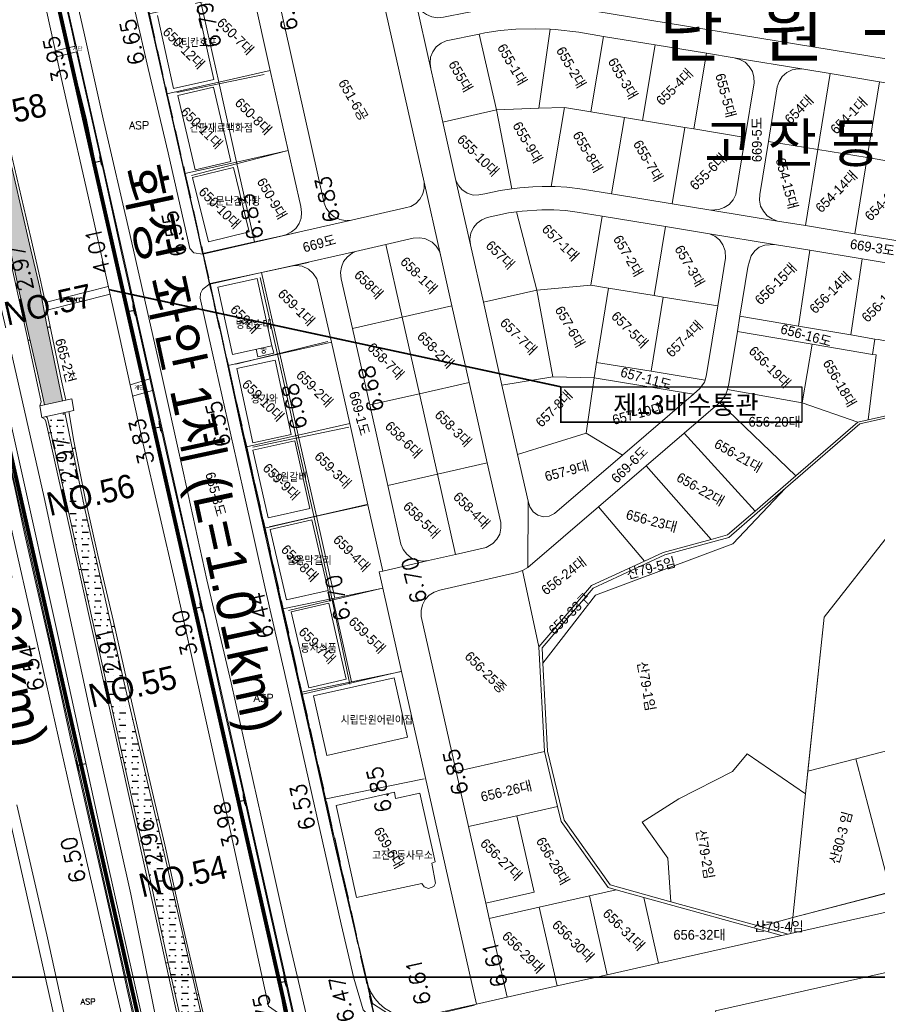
# Model space of a CAD drawing. Header units: metres. Extents: x 183400 to 184400, y 422200 to 427800.
# Tile 111 of 221: x 183804 to 184022, y 424993 to 425244. Entities that reach past the tile are written whole.
import ezdxf
from ezdxf.enums import TextEntityAlignment as Align

# ---------------------------------------------------------------- set-up
doc = ezdxf.new("R2010")
doc.units = ezdxf.units.M
doc.linetypes.add('DASHED2', pattern=[9.525, 6.35, -3.175])
for name, color, linetype in [('NR', 7, 'Continuous'), ('num', 7, 'Continuous'), ('구조물명칭_작업', 5, 'Continuous'), ('도면리-t', 252, 'Continuous'), ('동별경계', 3, 'DASHED2'), ('보축구간', 10, 'DASHED2'), ('일람표', 7, 'Continuous'), ('하천', 140, 'Continuous'), ('횡단타점', 11, 'Continuous')]:
    doc.layers.add(name, color=color, linetype=linetype)
for name, color, linetype, lineweight in [('지번', 252, 'Continuous', 5), ('지적', 252, 'Continuous', 5), ('현황도', 7, 'Continuous', 5)]:
    doc.layers.add(name, color=color, linetype=linetype, lineweight=lineweight)
doc.styles.add('GHS', font='ROMANS', dxfattribs={"bigfont": 'GHS'})
doc.styles.add('gwang', font='romans.shx', dxfattribs={"bigfont": ' WHGTXT.SHX'})
doc.styles.get("Standard").update_dxf_attribs({"font": 'romans.shx', "bigfont": 'ghs.shx'})
doc.styles.add('UPM', font='Gulim.ttf')
doc.styles.add('돋움', font='Dotum.ttf')
doc.styles.add('평면도1(프)$0$굴림', font='Gulim.ttf')

msp = doc.modelspace()

# ---------------------------------------------------------------- hatches: boundary and pattern name
at = {"layer": '하천'}
h = msp.add_hatch(dxfattribs=at)
h.set_pattern_fill('MUDST', color=256, scale=0.25, style=0)
h.paths.add_polyline_path([(183800.53, 425212.34), (183796.77, 425230.42), (183791.68, 425253.9), (183786.28, 425277.93), (183777.34, 425317.73), (183773.96, 425333.92), (183768.06, 425332.53), (183768.65, 425329.86), (183771.66, 425316.52), (183774.87, 425302), (183778.33, 425286.57), (183781.18, 425273.75), (183784.36, 425259.67), (183787.69, 425244.87), (183791.26, 425229.25), (183794.08, 425216.86), (183797.17, 425203.93), (183800.55, 425189.49), (183803.97, 425173.69), (183806.13, 425164.09), (183808.19, 425154.86), (183809.57, 425148.74), (183810.2, 425145.95), (183814.81, 425146.94), (183810.63, 425167.09), (183809.03, 425175.78), (183806.36, 425186.9)])
h = msp.add_hatch(dxfattribs=at)
h.set_pattern_fill('MUDST', color=256, scale=0.25, style=0)
h.paths.add_polyline_path([(183830.5, 425075.02), (183820.36, 425119.77), (183815.38, 425143.99), (183810.4, 425142.92), (183810.83, 425142.66), (183811.13, 425141.87), (183812.49, 425135.79), (183816.85, 425116.32), (183822.51, 425090.55), (183827.72, 425067.18), (183832.6, 425044.91), (183837.16, 425024.6), (183842.3, 425000.91), (183847.11, 424979.42), (183852.4, 424980.61), (183847.95, 424999.82), (183840.59, 425031.94)])

# ---------------------------------------------------------------- linework, layer by layer
at = {"layer": 'NR'}
for p, q in [((183823.1, 425207.76), (183824.65, 425208.11)), ((183831.42, 425169.69), (183833.09, 425170.07)), ((183810.92, 425165.7), (183811.62, 425165.83)), ((183806.5, 425162.42), (183805.98, 425162.3)), ((183837.97, 425139.94), (183839.75, 425140.34)), ((183811.81, 425138.82), (183811.19, 425138.68)), ((183817.26, 425134.83), (183818, 425134.98)), ((183819.57, 425103.97), (183818.94, 425103.83)), ((183848.73, 425094.1), (183850.15, 425094.42)), ((183827.33, 425089.39), (183827.99, 425089.54)), ((183820.73, 425054.39), (183818.43, 425053.87)), ((183830.16, 425056.04), (183829.54, 425055.9)), ((183859.67, 425044.83), (183861.19, 425045.18)), ((183838.68, 425040.09), (183839.34, 425040.25)), ((183841.7, 425003.68), (183841.08, 425003.55)), ((183869.94, 424998.6), (183871.6, 424998.98)), ((183848.99, 424995.48), (183849.53, 424995.6))]:
    msp.add_line(p, q, dxfattribs=at)
for points in [[(183824.22, 425210.01), (183825.08, 425206.2), (183824.11, 425209.98), (183824.97, 425206.18)], [(183824.21, 425209.55), (183824.88, 425206.62), (183824.11, 425209.52), (183824.77, 425206.6)], [(183824.21, 425209.08), (183824.67, 425207.04), (183824.11, 425209.06), (183824.57, 425207.01)], [(183832.67, 425171.97), (183833.52, 425168.17), (183832.56, 425171.95), (183833.42, 425168.14)], [(183832.66, 425171.51), (183833.32, 425168.58), (183832.56, 425171.49), (183833.22, 425168.56)], [(183832.66, 425171.05), (183833.12, 425169), (183832.56, 425171.02), (183833.02, 425168.98)], [(183811.42, 425166.3), (183811.62, 425165.33), (183811.37, 425166.29), (183811.57, 425165.32)], [(183811.43, 425166.52), (183811.71, 425165.13), (183811.38, 425166.51), (183811.66, 425165.12)], [(183811.44, 425166.73), (183811.79, 425164.93), (183811.39, 425166.73), (183811.75, 425164.92)], [(183806.13, 425161.62), (183805.83, 425162.98), (183806.16, 425161.63), (183805.87, 425162.99)], [(183806.13, 425161.79), (183805.9, 425162.84), (183806.16, 425161.8), (183805.94, 425162.84)], [(183806.13, 425161.95), (183805.97, 425162.69), (183806.17, 425161.96), (183806.01, 425162.69)], [(183839.32, 425142.24), (183840.18, 425138.44), (183839.22, 425142.22), (183840.08, 425138.42)], [(183839.32, 425141.32), (183839.78, 425139.27), (183839.21, 425141.3), (183839.67, 425139.25)], [(183839.32, 425141.78), (183839.98, 425138.85), (183839.22, 425141.76), (183839.87, 425138.83)], [(183811.37, 425137.87), (183811.01, 425139.48), (183811.42, 425137.88), (183811.06, 425139.49)], [(183811.37, 425138.07), (183811.1, 425139.31), (183811.42, 425138.08), (183811.14, 425139.32)], [(183811.38, 425138.26), (183811.18, 425139.13), (183811.42, 425138.27), (183811.23, 425139.14)], [(183817.81, 425135.71), (183818.1, 425134.23), (183817.75, 425135.7), (183818.05, 425134.22)], [(183817.8, 425135.47), (183818, 425134.44), (183817.75, 425135.46), (183817.95, 425134.43)], [(183817.81, 425135.94), (183818.2, 425134.01), (183817.76, 425135.93), (183818.14, 425134)], [(183819.12, 425103.02), (183818.77, 425104.64), (183819.17, 425103.03), (183818.81, 425104.65)], [(183819.12, 425103.22), (183818.85, 425104.46), (183819.17, 425103.23), (183818.9, 425104.47)], [(183819.13, 425103.42), (183818.94, 425104.28), (183819.17, 425103.43), (183818.98, 425104.29)], [(183849.73, 425095.82), (183850.37, 425092.97), (183849.63, 425095.8), (183850.27, 425092.95)], [(183849.73, 425095.37), (183850.17, 425093.38), (183849.63, 425095.35), (183850.07, 425093.36)], [(183849.74, 425096.27), (183850.56, 425092.57), (183849.64, 425096.25), (183850.46, 425092.55)], [(183827.8, 425090.4), (183828.19, 425088.68), (183827.75, 425090.39), (183828.14, 425088.67)], [(183827.79, 425090.19), (183828.09, 425088.87), (183827.75, 425090.18), (183828.05, 425088.86)], [(183827.79, 425089.98), (183828, 425089.05), (183827.75, 425089.97), (183827.96, 425089.04)], [(183818.87, 425051.97), (183818, 425055.77), (183818.97, 425051.99), (183818.1, 425055.79)], [(183818.87, 425052.43), (183818.2, 425055.35), (183818.97, 425052.45), (183818.3, 425055.38)], [(183818.87, 425052.89), (183818.4, 425054.94), (183818.97, 425052.91), (183818.51, 425054.96)], [(183829.72, 425055.1), (183829.36, 425056.71), (183829.76, 425055.11), (183829.41, 425056.72)], [(183829.72, 425055.29), (183829.45, 425056.53), (183829.76, 425055.3), (183829.49, 425056.54)], [(183829.72, 425055.49), (183829.53, 425056.36), (183829.77, 425055.5), (183829.58, 425056.37)], [(183860.76, 425047.08), (183861.62, 425043.27), (183860.65, 425047.05), (183861.52, 425043.25)], [(183860.75, 425046.62), (183861.42, 425043.69), (183860.65, 425046.59), (183861.32, 425043.67)], [(183860.75, 425046.15), (183861.22, 425044.11), (183860.65, 425046.13), (183861.11, 425044.08)], [(183839.14, 425041.1), (183839.54, 425039.39), (183839.09, 425041.09), (183839.5, 425039.38)], [(183839.14, 425040.89), (183839.45, 425039.58), (183839.09, 425040.88), (183839.4, 425039.57)], [(183839.14, 425040.69), (183839.36, 425039.77), (183839.09, 425040.67), (183839.31, 425039.76)], [(183841.25, 425002.74), (183840.9, 425004.35), (183841.29, 425002.75), (183840.94, 425004.36)], [(183841.25, 425002.94), (183840.98, 425004.18), (183841.3, 425002.94), (183841.03, 425004.19)], [(183841.26, 425003.13), (183841.07, 425004), (183841.3, 425003.14), (183841.11, 425004.01)], [(183871.17, 424999.95), (183871.62, 424997.91), (183871.06, 424999.93), (183871.52, 424997.88)], [(183871.17, 425000.88), (183872.03, 424997.07), (183871.07, 425000.86), (183871.92, 424997.05)], [(183871.17, 425000.42), (183871.82, 424997.49), (183871.07, 425000.39), (183871.72, 424997.47)], [(183849.36, 424996.3), (183849.69, 424994.91), (183849.33, 424996.29), (183849.65, 424994.9)], [(183849.36, 424996.13), (183849.61, 424995.06), (183849.33, 424996.12), (183849.58, 424995.05)], [(183849.36, 424995.96), (183849.54, 424995.21), (183849.33, 424995.95), (183849.5, 424995.2)]]:
    msp.add_solid(points, dxfattribs=at)
at = {"layer": '구조물명칭_작업', "ltscale": 20, "const_width": 0.4}
for points in [[(183941.76, 425150.52), (183826.62, 425175.29)], [(184003.23, 425141.52), (183941.76, 425141.52), (183941.76, 425150.52)]]:
    msp.add_lwpolyline(points, dxfattribs=at)
at = {"layer": '구조물명칭_작업', "linetype": 'Continuous'}
msp.add_lwpolyline([(183941.76, 425150.52), (184003.23, 425150.52), (184003.23, 425141.52)], dxfattribs=at)
at = {"layer": '동별경계', "linetype": 'DASHED2'}
for points in [[(183806.4, 425380.93), (183808.23, 425372.79), (183813.91, 425347.51), (183818.49, 425327.14), (183823.07, 425306.76), (183827.66, 425286.38), (183832.24, 425265.99), (183836.82, 425245.61), (183841.4, 425225.23), (183845.99, 425204.85), (183850.57, 425184.47), (183852.33, 425176.66), (183856.99, 425155.96), (183861.64, 425135.24), (183866.3, 425114.52), (183870.94, 425093.9), (183875.71, 425072.7), (183892.24, 424999.18), (183900.8, 424961.13), (183917.41, 424887.26), (183919.17, 424879.46), (183936.2, 424803.72), (183948.24, 424750.2), (183955.82, 424716.49)], [(183955.82, 424716.49), (183948.24, 424750.2), (183936.2, 424803.72), (183919.17, 424879.46), (183917.41, 424887.26), (183900.8, 424961.13), (183892.24, 424999.18), (183875.71, 425072.7), (183870.94, 425093.9), (183866.3, 425114.52), (183861.64, 425135.24), (183856.99, 425155.96), (183852.33, 425176.66), (183850.57, 425184.47), (183845.99, 425204.85), (183841.4, 425225.23), (183836.82, 425245.61), (183832.24, 425265.99), (183827.66, 425286.38), (183823.07, 425306.76), (183818.49, 425327.14), (183813.91, 425347.51), (183808.23, 425372.79), (183806.4, 425380.93)]]:
    msp.add_lwpolyline(points, dxfattribs=at)
at = {"layer": '보축구간', "const_width": 1}
for points in [[(183952.58, 424512.18, -0.029024), (183951.41, 424539.09), (183951.47, 424543.14), (183952.29, 424600.05, 0.059353), (183945.41, 424665.93), (183757.54, 425495.77)], [(183915.96, 424503.15, -0.033909), (183914.01, 424539.63), (183914.94, 424603.51, 0.059353), (183909.28, 424657.71), (183721.47, 425487.26, 0.008796), (183719.96, 425493.42, 0.008796)]]:
    msp.add_lwpolyline(points, format="xyb", dxfattribs=at)
at = {"layer": '일람표'}
for points in [[(183500, 425000), (184100, 425000), (184100, 425400), (183500, 425400)], [(183600, 424600), (184200, 424600), (184200, 425000), (183600, 425000)]]:
    msp.add_lwpolyline(points, close=True, dxfattribs=at)
at = {"layer": '지적', "linetype": 'Continuous'}
for points in [[(183688.18, 425516.08), (183690.78, 425510.16), (183694.14, 425501.16), (183698.4, 425488.99), (183702.27, 425476.68), (183704.22, 425469.66), (183705.69, 425465.26), (183706.68, 425460.84), (183888.59, 424652.13)], [(183908.11, 424656.51), (183726.2, 425465.22), (183724.28, 425473.3), (183722.5, 425479.53), (183720.56, 425485.76), (183710.65, 425514.61), (183688.18, 425516.08)], [(183710.65, 425514.61), (183720.56, 425485.76), (183722.5, 425479.53), (183724.28, 425473.3), (183726.2, 425465.22), (183908.11, 424656.51)], [(183947.44, 424662.61), (183764.99, 425473.91), (183762.42, 425482.6), (183755.24, 425511.7), (183710.65, 425514.61)], [(183755.24, 425511.7), (183762.42, 425482.6), (183764.99, 425473.91), (183947.44, 424662.61)], [(183900.8, 424961.13), (183892.24, 424999.18), (183875.71, 425072.7), (183870.94, 425093.9), (183866.3, 425114.52), (183861.64, 425135.24), (183856.99, 425155.96), (183852.33, 425176.66), (183850.57, 425184.47), (183845.99, 425204.85), (183841.4, 425225.23), (183836.82, 425245.61), (183832.24, 425265.99), (183827.66, 425286.38), (183823.07, 425306.76), (183818.49, 425327.14), (183813.91, 425347.51), (183808.23, 425372.79), (183806.4, 425380.93), (183784.5, 425478.3)], [(183888.59, 424652.13), (183706.68, 425460.84), (183705.69, 425465.26), (183704.22, 425469.66), (183645.82, 425473.66)], [(183953.26, 425275.32), (183943.89, 425247.3), (183945.78, 425247.06), (184057.39, 425228.78), (184054.98, 425249.34), (183973.72, 425260.91), (183959.81, 425274.5), (183953.26, 425275.32)], [(183895.15, 425255.2), (183869.79, 425249.48), (183881.49, 425197.37), (183882, 425196.02), (183882.9, 425194.75), (183884.04, 425193.85), (183885.43, 425193.14), (183886.82, 425192.9), (183888.4, 425193.01), (183902.13, 425196.11), (183903.54, 425196.51), (183904.85, 425197.28), (183905.85, 425198.33), (183906.6, 425199.69), (183906.97, 425201.14), (183906.96, 425202.64), (183895.15, 425255.2)], [(183895.15, 425255.2), (183906.96, 425202.64), (183911.12, 425184.13), (183914.04, 425171.15), (183918.43, 425151.62), (183923.04, 425131.12), (183926.45, 425115.94), (183926.52, 425114.44), (183926.22, 425112.99), (183925.47, 425111.7), (183924.45, 425110.58), (183922.73, 425109.56), (183914.96, 425107.79), (183908.02, 425106.21), (183896.44, 425103.54), (183895.48, 425103.31), (183896.42, 425099.15), (183901.19, 425077.95), (183920.26, 424993.18), (183928.07, 424994.93), (183923.55, 425015.01), (183922.67, 425018.91), (183918.28, 425038.42), (183915.12, 425052.46), (183906.22, 425092), (183906.22, 425093.52), (183906.55, 425094.95), (183907.24, 425096.27), (183908.23, 425097.41), (183909.52, 425098.2), (183910.96, 425098.67), (183930.59, 425103.14), (183932.03, 425103.65), (183933.36, 425104.46), (183933.44, 425121.33), (183930.75, 425133.27), (183926.78, 425150.93), (183922.03, 425172.08), (183918.74, 425186.71), (183915.05, 425203.12), (183911.72, 425217.95), (183908.66, 425231.55), (183904.63, 425249.5)], [(183863.16, 425251.56), (183850, 425248.59), (183854.58, 425228.2), (183867.74, 425231.17), (183863.16, 425251.56)], [(183863.16, 425251.56), (183867.74, 425231.17), (183872.32, 425210.79), (183875.53, 425196.52), (183875.71, 425194.96), (183875.6, 425193.53), (183875.07, 425192.13), (183874.24, 425190.88), (183873.1, 425189.98), (183871.72, 425189.29), (183870.75, 425189.02), (183888.4, 425193.01), (183886.82, 425192.9), (183885.43, 425193.14), (183884.04, 425193.85), (183882.9, 425194.75), (183882, 425196.02), (183881.49, 425197.37), (183869.79, 425249.48)], [(183850, 425248.59), (183836.82, 425245.61), (183841.4, 425225.23), (183854.58, 425228.2), (183850, 425248.59)], [(184100, 425221.8), (184057.39, 425228.78), (183945.78, 425247.06), (183943.89, 425247.3), (183942.78, 425247.44), (183938.77, 425247.76), (183934.76, 425247.8), (183930.73, 425247.76), (183926.72, 425247.53), (183921.76, 425246.72), (183918.38, 425246.05), (183917.9, 425245.96), (183911.89, 425244.77), (183910.38, 425244.6), (183908.92, 425244.8), (183907.54, 425245.4), (183906.31, 425246.28), (183905.14, 425247.89), (183904.63, 425249.5)], [(183904.63, 425249.5), (183908.66, 425231.55), (183908.46, 425233.04), (183908.6, 425234.53), (183909.18, 425235.93), (183910.04, 425237.15), (183911.26, 425238.11), (183912.56, 425238.68), (183920.93, 425240.43), (183922.39, 425240.73), (183926.34, 425241.38), (183930.35, 425241.7), (183935.37, 425241.78), (183939.06, 425241.65), (183940.37, 425241.6), (183946.33, 425240.89), (183952.66, 425239.85), (183965.8, 425237.7), (183978.87, 425235.56), (183985.98, 425234.39), (184003.7, 425231.48), (184010.44, 425230.37), (184023.04, 425228.3)], [(183920.93, 425240.43), (183912.56, 425238.68), (183911.26, 425238.11), (183910.04, 425237.15), (183909.18, 425235.93), (183908.6, 425234.53), (183908.46, 425233.04), (183908.66, 425231.55), (183911.72, 425217.95), (183925.38, 425221.1), (183920.93, 425240.43)], [(183935.37, 425241.78), (183930.35, 425241.7), (183926.34, 425241.38), (183922.39, 425240.73), (183920.93, 425240.43), (183925.38, 425221.1), (183936.2, 425221.51), (183939.06, 425241.65), (183935.37, 425241.78)], [(183939.06, 425241.65), (183936.2, 425221.51), (183942.7, 425221.75), (183949.44, 425220.63), (183952.66, 425239.85), (183946.33, 425240.89), (183940.37, 425241.6), (183939.06, 425241.65)], [(183952.66, 425239.85), (183949.44, 425220.63), (183958.01, 425219.2), (183962.6, 425218.43), (183965.8, 425237.7), (183952.66, 425239.85)], [(183965.8, 425237.7), (183962.6, 425218.43), (183973.4, 425216.63), (183975.69, 425216.25), (183978.87, 425235.56), (183965.8, 425237.7)], [(183978.87, 425235.56), (183975.69, 425216.25), (183988.78, 425214.07), (183991.05, 425227.98), (183990.96, 425229.48), (183990.6, 425230.92), (183989.8, 425232.2), (183988.73, 425233.26), (183987.4, 425233.99), (183985.98, 425234.39), (183978.87, 425235.56)], [(183985.98, 425234.39), (183987.4, 425233.99), (183988.73, 425233.26), (183989.8, 425232.2), (183990.6, 425230.92), (183990.96, 425229.48), (183991.05, 425227.98), (183988.78, 425214.07), (183986.41, 425199.51), (183985.68, 425198.18), (183984.72, 425197.03), (183983.41, 425196.22), (183982.04, 425195.7), (183980.04, 425195.56), (183997.02, 425192.77), (183995.62, 425193.31), (183994.38, 425194.13), (183993.4, 425195.31), (183992.7, 425196.6), (183992.43, 425198.12), (183992.5, 425199.57), (183994.7, 425213.06), (183996.96, 425226.95), (183997.44, 425228.37), (183998.22, 425229.66), (183999.37, 425230.62), (184000.7, 425231.31), (184002.2, 425231.54), (184003.7, 425231.48), (183985.98, 425234.39)], [(183867.74, 425231.17), (183854.58, 425228.2), (183859.16, 425207.82), (183872.32, 425210.79), (183867.74, 425231.17)], [(184002.2, 425231.54), (184000.7, 425231.31), (183999.37, 425230.62), (183998.22, 425229.66), (183997.44, 425228.37), (183996.96, 425226.95), (183994.7, 425213.06), (184007.28, 425210.99), (184010.44, 425230.37), (184003.7, 425231.48), (184002.2, 425231.54)], [(184010.44, 425230.37), (184007.28, 425210.99), (184019.87, 425208.93), (184023.04, 425228.3), (184010.44, 425230.37)], [(183854.58, 425228.2), (183841.4, 425225.23), (183845.99, 425204.85), (183859.16, 425207.82), (183854.58, 425228.2)], [(184023.04, 425228.3), (184019.87, 425208.93), (184032.43, 425206.86), (184035.6, 425226.24), (184023.04, 425228.3)], [(183925.38, 425221.1), (183911.72, 425217.95), (183915.05, 425203.12), (183915.76, 425201.74), (183916.58, 425200.79), (183917.89, 425199.86), (183919.4, 425199.4), (183920.89, 425199.45), (183922.4, 425199.67), (183926.33, 425200.56), (183929.3, 425200.99), (183925.38, 425221.1)], [(183942.7, 425221.75), (183936.2, 425221.51), (183925.38, 425221.1), (183929.3, 425200.99), (183931.29, 425201.28), (183934.68, 425201.48), (183937.02, 425201.6), (183939.3, 425201.6), (183942.7, 425221.75)], [(183942.7, 425221.75), (183939.3, 425201.6), (183940.31, 425201.6), (183943.33, 425201.45), (183947.32, 425200.93), (183954.73, 425199.71), (183958.01, 425219.2), (183949.44, 425220.63), (183942.7, 425221.75)], [(183958.01, 425219.2), (183954.73, 425199.71), (183970.17, 425197.18), (183973.4, 425216.63), (183962.6, 425218.43), (183958.01, 425219.2)], [(183973.4, 425216.63), (183970.17, 425197.18), (183980.04, 425195.56), (183982.04, 425195.7), (183983.41, 425196.22), (183984.72, 425197.03), (183985.68, 425198.18), (183986.41, 425199.51), (183988.78, 425214.07), (183975.69, 425216.25), (183973.4, 425216.63)], [(183994.7, 425213.06), (183992.5, 425199.57), (183992.43, 425198.12), (183992.7, 425196.6), (183993.4, 425195.31), (183994.38, 425194.13), (183995.62, 425193.31), (183997.02, 425192.77), (184004.12, 425191.6), (184007.28, 425210.99), (183994.7, 425213.06)], [(183872.32, 425210.79), (183859.16, 425207.82), (183863.74, 425187.44), (183870.75, 425189.02), (183871.72, 425189.29), (183873.1, 425189.98), (183874.24, 425190.88), (183875.07, 425192.13), (183875.6, 425193.53), (183875.71, 425194.96), (183875.53, 425196.52), (183872.32, 425210.79)], [(184007.28, 425210.99), (184004.12, 425191.6), (184016.69, 425189.54), (184019.87, 425208.93), (184007.28, 425210.99)], [(183859.16, 425207.82), (183845.99, 425204.85), (183850.57, 425184.47), (183863.74, 425187.44), (183859.16, 425207.82)], [(184019.87, 425208.93), (184016.69, 425189.54), (184029.25, 425187.48), (184032.43, 425206.86), (184019.87, 425208.93)], [(183906.96, 425202.64), (183906.97, 425201.14), (183906.6, 425199.69), (183905.85, 425198.33), (183904.85, 425197.28), (183903.54, 425196.51), (183902.13, 425196.11), (183888.4, 425193.01), (183870.75, 425189.02), (183863.74, 425187.44), (183850.57, 425184.47), (183852.33, 425176.66), (183865.49, 425179.63), (183872.87, 425181.3), (183889.46, 425185.05), (183897.19, 425186.8), (183904.16, 425188.37), (183905.66, 425188.48), (183907.14, 425188.3), (183908.95, 425187.4), (183910.02, 425186.37), (183910.85, 425185.1), (183911.12, 425184.13), (183906.96, 425202.64)], [(184029.25, 425187.48), (184016.69, 425189.54), (184004.12, 425191.6), (183997.02, 425192.77), (183980.04, 425195.56), (183970.17, 425197.18), (183954.73, 425199.71), (183947.32, 425200.93), (183943.33, 425201.45), (183940.31, 425201.6), (183937.02, 425201.6), (183934.68, 425201.48), (183931.29, 425201.28), (183929.3, 425200.99), (183926.33, 425200.56), (183922.4, 425199.67), (183920.89, 425199.45), (183919.4, 425199.4), (183917.89, 425199.86), (183916.58, 425200.79), (183915.76, 425201.74), (183915.05, 425203.12), (183918.74, 425186.71), (183918.63, 425188.17), (183918.88, 425189.69), (183919.56, 425191.13), (183920.43, 425192.23), (183921.68, 425193.12), (183923.03, 425193.66), (183928.44, 425194.89), (183930.48, 425195.12), (183931.93, 425195.29), (183936.94, 425195.61), (183939.97, 425195.66), (183942.98, 425195.49), (183945.96, 425195.07), (183952.33, 425194.02), (183968.48, 425191.37), (183979.64, 425189.54), (183996.2, 425186.82), (184005.28, 425185.33), (184018.6, 425183.14), (184031.92, 425180.96)], [(183930.48, 425195.12), (183928.44, 425194.89), (183923.03, 425193.66), (183921.68, 425193.12), (183920.43, 425192.23), (183919.56, 425191.13), (183918.88, 425189.69), (183918.63, 425188.17), (183918.74, 425186.71), (183922.03, 425172.08), (183935.69, 425175.13), (183930.48, 425195.12)], [(183939.97, 425195.66), (183936.94, 425195.61), (183931.93, 425195.29), (183930.48, 425195.12), (183935.69, 425175.13), (183949.46, 425176.4), (183952.33, 425194.02), (183945.96, 425195.07), (183942.98, 425195.49), (183939.97, 425195.66)], [(183952.33, 425194.02), (183949.46, 425176.4), (183953.9, 425175.68), (183965.61, 425173.77), (183968.48, 425191.37), (183952.33, 425194.02)], [(183968.48, 425191.37), (183965.61, 425173.77), (183967.84, 425173.4), (183981.78, 425171.13), (183983.77, 425183.33), (183983.66, 425185.17), (183983.09, 425186.69), (183982.19, 425187.97), (183981, 425188.89), (183979.64, 425189.54), (183968.48, 425191.37)], [(183905.66, 425188.48), (183904.16, 425188.37), (183897.19, 425186.8), (183901.35, 425168.28), (183914.04, 425171.15), (183911.12, 425184.13), (183910.85, 425185.1), (183910.02, 425186.37), (183908.95, 425187.4), (183907.14, 425188.3), (183905.66, 425188.48)], [(183979.64, 425189.54), (183981, 425188.89), (183982.19, 425187.97), (183983.09, 425186.69), (183983.66, 425185.17), (183983.77, 425183.33), (183981.78, 425171.13), (183978.93, 425153.62), (183978.53, 425152.25), (183978.37, 425151.68), (183977.23, 425150.07), (183975.6, 425148.67), (183957.51, 425133.13), (183940.14, 425118.2), (183938.85, 425117.52), (183937.38, 425117.33), (183935.96, 425117.8), (183934.77, 425118.68), (183933.92, 425119.9), (183933.44, 425121.33), (183933.36, 425104.46), (183951.34, 425119.91), (183963.49, 425130.35), (183973.22, 425138.71), (183981.76, 425146.05), (183982.25, 425146.54), (183982.87, 425147.16), (183983.72, 425148.38), (183984.28, 425149.81), (183984.63, 425151.28), (183986.8, 425164.6), (183987.44, 425168.55), (183989.48, 425181.04), (183989.85, 425182.53), (183990.33, 425183.93), (183991.21, 425185.17), (183992.35, 425186.07), (183993.75, 425186.64), (183996.2, 425186.82), (183979.64, 425189.54)], [(183889.46, 425185.05), (183872.87, 425181.3), (183874.34, 425181.45), (183875.87, 425181.23), (183877.45, 425180.54), (183878.7, 425179.39), (183879.56, 425178.07), (183879.89, 425177.13), (183883.31, 425161.91), (183887.97, 425141.19), (183892.63, 425120.47), (183896.44, 425103.54), (183908.02, 425106.21), (183906.56, 425106.09), (183905.04, 425106.3), (183903.63, 425106.94), (183902.49, 425107.83), (183901.61, 425109.06), (183901.04, 425110.43), (183897.67, 425125.39), (183893.06, 425145.89), (183888.67, 425165.42), (183885.83, 425178.05), (183885.6, 425179.62), (183885.84, 425181.05), (183886.42, 425182.5), (183887.38, 425183.65), (183888.57, 425184.59), (183889.46, 425185.05)], [(183897.19, 425186.8), (183889.46, 425185.05), (183888.57, 425184.59), (183887.38, 425183.65), (183886.42, 425182.5), (183885.84, 425181.05), (183885.6, 425179.62), (183885.83, 425178.05), (183888.67, 425165.42), (183901.35, 425168.28), (183897.19, 425186.8)], [(183996.2, 425186.82), (183993.75, 425186.64), (183992.35, 425186.07), (183991.21, 425185.17), (183990.33, 425183.93), (183989.85, 425182.53), (183989.48, 425181.04), (183987.44, 425168.55), (184002.35, 425166.01), (184005.28, 425185.33), (183996.2, 425186.82)], [(184005.28, 425185.33), (184002.35, 425166.01), (184015.66, 425163.74), (184018.6, 425183.14), (184005.28, 425185.33)], [(184018.6, 425183.14), (184015.66, 425163.74), (184021.84, 425162.68), (184022.63, 425162.55), (184028.92, 425161.47), (184031.92, 425180.96), (184018.6, 425183.14)], [(183874.34, 425181.45), (183872.87, 425181.3), (183865.49, 425179.63), (183870.15, 425158.93), (183883.31, 425161.91), (183879.89, 425177.13), (183879.56, 425178.07), (183878.7, 425179.39), (183877.45, 425180.54), (183875.87, 425181.23), (183874.34, 425181.45)], [(183865.49, 425179.63), (183852.33, 425176.66), (183856.99, 425155.96), (183870.15, 425158.93), (183865.49, 425179.63)], [(183935.69, 425175.13), (183922.03, 425172.08), (183926.78, 425150.93), (183939.72, 425153.08), (183935.69, 425175.13)], [(183949.46, 425176.4), (183935.69, 425175.13), (183939.72, 425153.08), (183950.27, 425152.8), (183950.9, 425156.75), (183953.9, 425175.68), (183949.46, 425176.4)], [(183953.9, 425175.68), (183950.9, 425156.75), (183964.83, 425154.48), (183967.84, 425173.4), (183965.61, 425173.77), (183953.9, 425175.68)], [(183967.84, 425173.4), (183964.83, 425154.48), (183978.53, 425152.25), (183978.93, 425153.62), (183981.78, 425171.13), (183967.84, 425173.4)], [(183914.04, 425171.15), (183901.35, 425168.28), (183905.75, 425148.76), (183918.43, 425151.62), (183914.04, 425171.15)], [(183901.35, 425168.28), (183888.67, 425165.42), (183893.06, 425145.89), (183905.75, 425148.76), (183901.35, 425168.28)], [(183987.44, 425168.55), (183986.8, 425164.6), (184005.83, 425161.39), (184021.21, 425158.79), (184021.84, 425162.68), (184015.66, 425163.74), (184002.35, 425166.01), (183987.44, 425168.55)], [(183986.8, 425164.6), (183984.63, 425151.28), (183984.28, 425149.81), (184003.3, 425146.4), (184005.83, 425161.39), (183986.8, 425164.6)], [(184021.84, 425162.68), (184021.21, 425158.79), (184022.15, 425158.63), (184020.11, 425142.1), (184040.12, 425146.57), (184042.13, 425159.22), (184028.92, 425161.47), (184022.63, 425162.55), (184021.84, 425162.68)], [(183883.31, 425161.91), (183870.15, 425158.93), (183874.81, 425138.21), (183887.97, 425141.19), (183883.31, 425161.91)], [(184005.83, 425161.39), (184003.3, 425146.4), (184017.48, 425141.51), (184020.11, 425142.1), (184022.15, 425158.63), (184021.21, 425158.79), (184005.83, 425161.39)], [(183870.15, 425158.93), (183856.99, 425155.96), (183861.64, 425135.24), (183874.81, 425138.21), (183870.15, 425158.93)], [(183950.9, 425156.75), (183950.27, 425152.8), (183975.6, 425148.67), (183977.23, 425150.07), (183978.37, 425151.68), (183978.53, 425152.25), (183964.83, 425154.48), (183950.9, 425156.75)], [(183939.72, 425153.08), (183926.78, 425150.93), (183930.75, 425133.27), (183948.2, 425138.72), (183950.27, 425152.8), (183939.72, 425153.08)], [(183950.27, 425152.8), (183948.2, 425138.72), (183957.51, 425133.13), (183975.6, 425148.67), (183950.27, 425152.8)], [(183918.43, 425151.62), (183905.75, 425148.76), (183910.36, 425128.26), (183923.04, 425131.12), (183918.43, 425151.62)], [(183984.28, 425149.81), (183983.72, 425148.38), (183982.87, 425147.16), (183982.25, 425146.54), (184001.71, 425127.86), (184017.48, 425141.51), (184003.3, 425146.4), (183984.28, 425149.81)], [(183905.75, 425148.76), (183893.06, 425145.89), (183897.67, 425125.39), (183910.36, 425128.26), (183905.75, 425148.76)], [(184040.12, 425146.57), (184020.11, 425142.1), (184017.48, 425141.51), (184001.71, 425127.86), (183991.27, 425118.84), (183984.24, 425112.75), (183980.11, 425111.62), (183967.87, 425108.28), (183963.09, 425106.08), (183949.56, 425099.85), (183936.19, 425084.24), (183937.6, 425057.51), (183940.94, 425043.5), (183941.84, 425039.7), (183953.82, 425022.84), (183955.85, 425022.28), (183962.9, 425020.34), (183998.06, 425010.63), (183999.72, 425011), (183992.69, 425012.94), (183969.81, 425019.25), (183954.35, 425023.52), (183942.6, 425040.04), (183938.42, 425057.65), (183937.23, 425080.04), (183937.02, 425083.97), (183950.05, 425099.17), (183968.28, 425107.64), (183984.59, 425112.09), (183999.05, 425124.64), (184018.01, 425141.09), (184037.95, 425145.59)], [(184037.95, 425145.59), (184018.01, 425141.09), (183999.05, 425124.64), (183985.65, 425110.5), (183950.6, 425097.39), (183937.23, 425080.04), (183938.42, 425057.65), (183942.6, 425040.04), (183954.35, 425023.52), (183969.81, 425019.25), (183969.09, 425030.32), (183962.51, 425039.53), (183971.89, 425045.45), (183985.52, 425052.42), (183989.26, 425056.97), (184004.14, 425046.77), (184008.92, 425091.8), (184025.32, 425112.72), (184037.95, 425145.59)], [(183982.25, 425146.54), (183981.76, 425146.05), (183973.22, 425138.71), (183991.27, 425118.84), (184001.71, 425127.86), (183982.25, 425146.54)], [(183887.97, 425141.19), (183874.81, 425138.21), (183879.47, 425117.5), (183892.63, 425120.47), (183887.97, 425141.19)], [(183874.81, 425138.21), (183861.64, 425135.24), (183866.3, 425114.52), (183879.47, 425117.5), (183874.81, 425138.21)], [(183948.2, 425138.72), (183930.75, 425133.27), (183933.44, 425121.33), (183933.92, 425119.9), (183934.77, 425118.68), (183935.96, 425117.8), (183937.38, 425117.33), (183938.85, 425117.52), (183940.14, 425118.2), (183957.51, 425133.13), (183948.2, 425138.72)], [(183973.22, 425138.71), (183963.49, 425130.35), (183980.11, 425111.62), (183984.24, 425112.75), (183991.27, 425118.84), (183973.22, 425138.71)], [(183923.04, 425131.12), (183910.36, 425128.26), (183914.96, 425107.79), (183922.73, 425109.56), (183924.45, 425110.58), (183925.47, 425111.7), (183926.22, 425112.99), (183926.52, 425114.44), (183926.45, 425115.94), (183923.04, 425131.12)], [(183963.49, 425130.35), (183951.34, 425119.91), (183963.09, 425106.08), (183967.87, 425108.28), (183980.11, 425111.62), (183963.49, 425130.35)], [(183910.36, 425128.26), (183897.67, 425125.39), (183901.04, 425110.43), (183901.61, 425109.06), (183902.49, 425107.83), (183903.63, 425106.94), (183905.04, 425106.3), (183906.56, 425106.09), (183908.02, 425106.21), (183914.96, 425107.79), (183910.36, 425128.26)], [(183999.05, 425124.64), (183984.59, 425112.09), (183968.28, 425107.64), (183950.05, 425099.17), (183937.02, 425083.97), (183937.23, 425080.04), (183950.6, 425097.39), (183985.65, 425110.5), (183999.05, 425124.64)], [(183892.63, 425120.47), (183879.47, 425117.5), (183884.17, 425096.62), (183896.42, 425099.15), (183895.48, 425103.31), (183896.44, 425103.54), (183892.63, 425120.47)], [(183951.34, 425119.91), (183933.36, 425104.46), (183932.03, 425103.65), (183936.19, 425084.24), (183949.56, 425099.85), (183963.09, 425106.08), (183951.34, 425119.91)], [(183879.47, 425117.5), (183866.3, 425114.52), (183870.94, 425093.9), (183883.68, 425096.52), (183884.17, 425096.62), (183879.47, 425117.5)], [(184025.32, 425112.72), (184008.92, 425091.8), (184004.75, 425052.52), (184016.99, 425055.71), (184049.94, 425064.29), (184030.73, 425092.27), (184025.32, 425112.72)], [(183932.03, 425103.65), (183930.59, 425103.14), (183910.96, 425098.67), (183909.52, 425098.2), (183908.23, 425097.41), (183907.24, 425096.27), (183906.55, 425094.95), (183906.22, 425093.52), (183906.22, 425092), (183915.12, 425052.46), (183937.6, 425057.51), (183936.19, 425084.24), (183932.03, 425103.65)], [(183896.42, 425099.15), (183884.17, 425096.62), (183883.68, 425096.52), (183888.45, 425075.32), (183901.19, 425077.95), (183896.42, 425099.15)], [(183883.68, 425096.52), (183870.94, 425093.9), (183875.71, 425072.7), (183888.45, 425075.32), (183883.68, 425096.52)], [(183901.19, 425077.95), (183888.45, 425075.32), (183875.71, 425072.7), (183892.24, 424999.18), (183892.74, 424997.54), (183893.46, 424996), (183894.4, 424994.56), (183895.52, 424993.27), (183896.82, 424992.16), (183898.27, 424991.25), (183899.83, 424990.54), (183901.48, 424990.07), (183903.17, 424989.84), (183904.88, 424989.85), (183906.58, 424990.11), (183920.26, 424993.18), (183901.19, 425077.95)], [(184049.94, 425064.29), (184016.99, 425055.71), (184025.86, 425021.73), (184032.13, 425023.37), (184071.07, 425033.52), (184049.94, 425064.29)], [(183937.6, 425057.51), (183915.12, 425052.46), (183918.28, 425038.42), (183930.56, 425041.17), (183940.94, 425043.5), (183937.6, 425057.51)], [(183989.26, 425056.97), (183985.52, 425052.42), (183971.89, 425045.45), (183962.51, 425039.53), (183969.09, 425030.32), (183969.81, 425019.25), (183992.69, 425012.94), (184000.92, 425015.23), (184004.14, 425046.77), (183989.26, 425056.97)], [(184016.99, 425055.71), (184004.75, 425052.52), (184004.14, 425046.77), (184000.92, 425015.23), (184025.86, 425021.73), (184016.99, 425055.71)], [(183940.94, 425043.5), (183930.56, 425041.17), (183934.96, 425021.68), (183922.67, 425018.91), (183923.55, 425015.01), (183936.3, 425017.88), (183949.06, 425020.75), (183955.85, 425022.28), (183953.82, 425022.84), (183941.84, 425039.7), (183940.94, 425043.5)], [(183930.56, 425041.17), (183918.28, 425038.42), (183922.67, 425018.91), (183934.96, 425021.68), (183930.56, 425041.17)], [(184100, 425033.49), (184090.26, 425031.3), (184074.88, 425027.85), (184000.43, 425011.16), (183999.72, 425011), (183998.06, 425010.63), (183966.67, 425003.59), (183953.58, 425000.65), (183940.82, 424997.79), (183928.07, 424994.93), (183920.26, 424993.18), (183906.58, 424990.11)], [(184071.07, 425033.52), (184032.13, 425023.37), (184000.92, 425015.23), (184000.43, 425011.16), (184074.88, 425027.85), (184071.07, 425033.52)], [(183955.85, 425022.28), (183949.06, 425020.75), (183953.58, 425000.65), (183966.67, 425003.59), (183962.9, 425020.34), (183955.85, 425022.28)], [(183949.06, 425020.75), (183936.3, 425017.88), (183940.82, 424997.79), (183953.58, 425000.65), (183949.06, 425020.75)], [(183962.9, 425020.34), (183966.67, 425003.59), (183998.06, 425010.63), (183962.9, 425020.34)], [(183936.3, 425017.88), (183923.55, 425015.01), (183928.07, 424994.93), (183940.82, 424997.79), (183936.3, 425017.88)], [(183981.17, 424991.47), (184060.21, 425009.2), (184069.97, 425011.38), (184100, 425018.12)], [(184000.92, 425015.23), (183992.69, 425012.94), (183999.72, 425011), (184000.43, 425011.16), (184000.92, 425015.23)], [(184060.21, 425009.2), (183981.17, 424991.47), (183998.96, 424911.17), (183999.5, 424909.94), (184000.47, 424908.59), (184001.63, 424907.69), (184003.02, 424907.03), (184004.47, 424906.79), (184006, 424906.91), (184074.01, 424922), (184075.33, 424922.58), (184076.57, 424923.5), (184077.51, 424924.72), (184078.1, 424926.07), (184078.34, 424927.51), (184078.24, 424929.04), (184060.21, 425009.2)], [(183896.82, 424992.16), (183895.52, 424993.27), (183894.4, 424994.56), (183893.46, 424996), (183892.74, 424997.54), (183892.24, 424999.18), (183900.8, 424961.13)]]:
    msp.add_lwpolyline(points, dxfattribs=at)
at = {"layer": '현황도'}
for p, q in [((183843.06, 425226.59), (183838.95, 425245.21)), ((183853.31, 425228.85), (183849.2, 425247.47)), ((183843.95, 425225.51), (183866.13, 425230.12)), ((183843.06, 425226.59), (183853.31, 425228.85)), ((183844.18, 425224.74), (183853.24, 425226.87)), ((183857.67, 425207.98), (183853.24, 425226.87)), ((183848.62, 425205.85), (183844.18, 425224.74)), ((183847.64, 425204.34), (183871.6, 425210.55)), ((183848.62, 425205.85), (183857.67, 425207.98)), ((183847.93, 425203.87), (183858.32, 425206.44)), ((183858.32, 425206.44), (183862.38, 425190.04)), ((183847.93, 425203.87), (183851.99, 425187.47)), ((183862.38, 425190.04), (183851.99, 425187.48)), ((183854.34, 425175.88), (183864.4, 425178.09)), ((183868.16, 425161), (183864.4, 425178.09)), ((183868.55, 425163.32), (183865.19, 425178.36)), ((183810.39, 425172.02), (183826.45, 425176.05)), ((183858.1, 425158.78), (183854.34, 425175.88)), ((183810.78, 425170.06), (183826.88, 425174.1)), ((183873.04, 425143.25), (183868.55, 425163.32)), ((183858.1, 425158.78), (183868.16, 425161)), ((183858.99, 425156.27), (183882.44, 425162.06)), ((183859.18, 425155.15), (183868.95, 425157.27)), ((183873.06, 425138.32), (183868.95, 425157.27)), ((183863.29, 425136.2), (183859.18, 425155.15)), ((183831.98, 425151.02), (183837.03, 425152.53)), ((183808.98, 425145.69), (183817.14, 425147.44)), ((183817.67, 425144.48), (183817.14, 425147.44)), ((183832.62, 425148.09), (183837.69, 425149.59)), ((183809.51, 425142.73), (183808.98, 425145.69)), ((183817.67, 425144.48), (183809.51, 425142.73)), ((183878.55, 425118.76), (183873.04, 425143.25)), ((183863.32, 425135.16), (183887.75, 425140.2)), ((183863.29, 425136.2), (183873.06, 425138.32)), ((183863.32, 425134.35), (183873.96, 425136.72)), ((183877.82, 425119.46), (183873.96, 425136.72)), ((183867.18, 425117.08), (183863.32, 425134.35)), ((183867.42, 425114.78), (183892.36, 425120.48)), ((183867.18, 425117.08), (183877.82, 425119.46)), ((183883.28, 425097.38), (183878.55, 425118.76)), ((183867.73, 425114.16), (183878.35, 425116.59)), ((183882.48, 425098.6), (183878.35, 425116.59)), ((183871.85, 425096.17), (183867.73, 425114.16)), ((183871.85, 425096.17), (183882.48, 425098.6)), ((183872.4, 425093.45), (183896, 425099.1)), ((183887.98, 425074.75), (183883.28, 425097.38)), ((183882.63, 425095.37), (183873.08, 425093.17)), ((183887.1, 425076.01), (183882.63, 425095.37)), ((183877.55, 425073.81), (183873.08, 425093.17)), ((183875.59, 425072.09), (183900.97, 425077.9)), ((183877.55, 425073.81), (183887.1, 425076.01)), ((183902.68, 425061.19), (183899.27, 425076.31)), ((183878.77, 425071.7), (183882.17, 425056.57)), ((183882.17, 425056.57), (183902.68, 425061.19)), ((183881.58, 425045.43), (183906.92, 425050.6)), ((183810.75, 425010.8), (183803.16, 425043.94)), ((183817.64, 424979.8), (183810.75, 425010.8))]:
    msp.add_line(p, q, dxfattribs=at)
for points in [[(183875.1, 424983.27), (183876.71, 424984.88), (183877.22, 424987.23), (183876.9, 424990.57), (183871.94, 425011.54), (183865.47, 425040.53), (183857.74, 425075.07), (183851.6, 425101.3), (183845.63, 425128.46), (183839.24, 425157.21), (183832.01, 425189.06), (183825.12, 425218.82), (183820.25, 425241.02), (183813.44, 425270.95), (183804.37, 425311.8), (183794.65, 425353.79), (183783.94, 425402.54), (183773.08, 425450.28), (183764.85, 425484.04), (183757.87, 425512.47), (183756.22, 425513.93), (183753.61, 425514.71), (183752.25, 425514.77)], [(183874.09, 424987.86), (183867.29, 424992.67), (183863.15, 425011.79), (183856.28, 425043), (183850.46, 425069.43), (183843.59, 425100.33), (183835.22, 425136.31), (183829.09, 425164.1), (183822.52, 425193.82), (183814.76, 425227.86), (183808.48, 425256.53), (183801.76, 425287.15), (183794.74, 425319.7), (183787.28, 425350.9), (183777.42, 425392.25), (183770.99, 425420.5), (183765.02, 425446.64), (183757.55, 425477.84), (183749.02, 425512.09)], [(183818.03, 425237.35), (183817.05, 425241.68), (183813.26, 425258.39), (183808.89, 425278.44), (183804.19, 425299.64), (183799.68, 425319.04), (183795.31, 425339.22), (183789.82, 425362.12), (183784.99, 425383.99), (183780.33, 425404.91), (183775.12, 425427.57), (183768.27, 425457.62), (183762.51, 425481.93), (183755.47, 425509.55), (183754.86, 425511.12), (183753.58, 425511.8)], [(183875.1, 424983.27), (183874.8, 424982.96), (183872.86, 424981.79), (183839.56, 424974.52), (183837.11, 424974.37), (183834.37, 424975.45), (183832.91, 424977.26), (183827.75, 424999.34), (183822.9, 425020.9), (183817.45, 425044.45), (183809.12, 425081.85), (183800.33, 425120.63), (183792.06, 425157.81), (183784.43, 425191.94), (183772.87, 425242.39), (183760.49, 425297.29), (183748.77, 425350.11), (183737.34, 425401.14), (183726.08, 425451.74)], [(183874.59, 425189.81), (183850.57, 425184.29), (183848.22, 425184.69), (183847.2, 425185.74), (183841.73, 425210.12), (183836.61, 425231.63), (183830.02, 425260.6), (183826.77, 425276.24), (183820.79, 425302.08), (183815.62, 425325.21), (183810.45, 425348.42), (183805.48, 425371.34), (183806.08, 425372.35), (183835.56, 425370.43)], [(183850.57, 425184.29), (183844.49, 425210.91), (183837.71, 425241.06), (183830.49, 425272.61), (183822.85, 425308.25), (183808.63, 425372.18)], [(183760.25, 425339.66), (183761.98, 425334.22), (183766.94, 425313.73), (183772.86, 425287.88), (183777.47, 425266.15), (183787.72, 425220.01), (183792.85, 425196.86), (183800.11, 425166.54), (183810.12, 425122.28), (183822.14, 425066.17), (183832.15, 425021.17), (183839.43, 424985.43), (183839.38, 424977.67)], [(183816.3, 425236.93), (183812.67, 425253.96), (183808.67, 425272.49), (183805.92, 425284.42), (183801.29, 425304.27), (183797.6, 425320.59), (183795.4, 425332.2), (183793.73, 425338.91)], [(183814.81, 425146.94), (183810.63, 425167.09), (183809.03, 425175.78), (183806.36, 425186.9), (183800.53, 425212.34), (183796.77, 425230.42), (183791.68, 425253.9), (183786.28, 425277.93), (183777.34, 425317.73), (183773.96, 425333.92)], [(183767.38, 425332.37), (183767.63, 425331.85), (183769.97, 425321.48), (183774.64, 425300.45), (183779.95, 425277.36), (183785.77, 425251.62), (183790.83, 425229.16), (183796.5, 425204.58), (183802.25, 425179.11), (183805.58, 425164.14), (183808.86, 425149.05), (183809.35, 425146.67), (183808.98, 425145.69)], [(183810.2, 425145.95), (183809.57, 425148.74), (183808.19, 425154.86), (183806.13, 425164.09), (183803.97, 425173.69), (183800.55, 425189.49), (183797.17, 425203.93), (183794.08, 425216.86), (183791.26, 425229.25), (183787.69, 425244.87), (183784.36, 425259.67), (183781.18, 425273.75), (183778.33, 425286.57), (183774.87, 425302), (183771.66, 425316.52), (183768.65, 425329.86), (183768.06, 425332.53)], [(183826.21, 425029.28), (183813.81, 425086.07), (183803.37, 425133.15), (183792.66, 425181.06), (183781.66, 425229.56), (183769.54, 425281.4), (183759.95, 425324.97), (183758.62, 425330.2)], [(183815.61, 425147.11), (183814.48, 425152), (183811.86, 425164.62), (183810.03, 425173.83), (183808.72, 425179.54), (183806.66, 425188.47), (183801.93, 425208.91), (183799.47, 425220.44), (183797.98, 425227.69), (183795.74, 425239.24), (183792.14, 425255.37)], [(183833.33, 424987.89), (183831.43, 424996.12), (183828.63, 425008.85), (183825.83, 425021.24), (183823.1, 425033.21), (183819.88, 425047.53), (183816.91, 425060.55), (183814.35, 425072.24), (183812.36, 425081.09), (183809.7, 425093), (183807.42, 425103.04), (183805.04, 425113.58), (183802.63, 425124.75), (183800.11, 425135.81), (183797.2, 425147.64), (183795, 425158.21), (183792.06, 425171.37), (183788.46, 425187.31), (183785.03, 425202.84), (183781.06, 425220.19), (183777.68, 425235.04), (183774.35, 425249.84)], [(183818.03, 425237.35), (183812.95, 425236.12)], [(183818.36, 425235.89), (183813.27, 425234.67)], [(183835.39, 425152.04), (183834.88, 425154.47), (183830.8, 425172.43), (183828.05, 425184.84), (183824.21, 425202.33), (183820.83, 425218.97), (183816.61, 425235.47)], [(183874.09, 424987.86), (183865.87, 425024.56), (183860.2, 425049.55), (183855.5, 425070.44), (183851.52, 425088.27), (183847.21, 425107.65), (183842.9, 425126.52), (183838.72, 425145), (183834.54, 425163.66), (183829.98, 425183.9), (183825.15, 425205.9), (183820.97, 425224.38), (183818.36, 425235.89)], [(183920.5, 424989.86), (183919.92, 424988.75), (183904.2, 424985.62), (183898.62, 424986.78), (183893.77, 424989.24), (183891.37, 424991.69), (183889.04, 424999.73), (183885.77, 425013.56), (183877.67, 425049.69), (183871.35, 425077.7), (183866.54, 425098.77), (183860.7, 425124.71), (183853.05, 425158.7), (183849.9, 425173.11), (183849.97, 425174.32), (183850.42, 425175.29), (183852.37, 425176.85), (183877.5, 425182.22)], [(183919.79, 424992.88), (183902.6, 424988.82), (183899.55, 424989.55), (183893.82, 424993.31), (183889.04, 425013.03), (183884.02, 425034.45), (183879, 425057.04), (183870.57, 425094.25), (183860.33, 425140.03), (183852.37, 425176.85)], [(183868.16, 425161), (183868.62, 425159.1), (183864.52, 425158.16), (183864.1, 425160.1)], [(183871.54, 424989.66), (183870.71, 424994.36), (183869.08, 425003.29), (183866.68, 425014.27), (183864.04, 425026.4), (183861.6, 425036.81), (183859.03, 425047.51), (183856.59, 425058.12), (183853.08, 425073.49), (183849.94, 425088.8), (183845.7, 425107.31), (183841.94, 425123.87), (183838.56, 425137.13), (183836.02, 425149.1)], [(183846.49, 424979.28), (183841.68, 425000.77), (183836.54, 425024.46), (183831.98, 425044.77), (183827.1, 425067.04), (183821.89, 425090.41), (183816.23, 425116.18), (183811.87, 425135.65), (183810.52, 425141.69), (183810.31, 425142.23), (183809.51, 425142.73)], [(183847.11, 424979.41), (183842.3, 425000.91), (183837.16, 425024.6), (183832.6, 425044.91), (183827.72, 425067.18), (183822.51, 425090.55), (183816.85, 425116.32), (183812.49, 425135.79), (183811.13, 425141.87), (183810.83, 425142.66), (183810.4, 425142.93)], [(183852.4, 424980.61), (183847.95, 424999.82), (183840.59, 425031.94), (183830.5, 425075.02), (183820.36, 425119.77), (183815.38, 425143.99)], [(183851.79, 424985.85), (183849.39, 424996.21), (183845.22, 425014.21), (183843.05, 425023.76), (183840.89, 425033.74), (183837.62, 425047.47), (183834.25, 425062.14), (183831.05, 425076.02), (183827.74, 425090.65), (183823.78, 425107.63), (183820.58, 425122.02), (183817.67, 425136.66), (183816.4, 425144.21)], [(183878.77, 425071.7), (183899.27, 425076.31)], [(183889.69, 425020.33), (183884.5, 425043.81), (183899.37, 425047.19), (183899.67, 425045.54), (183905.83, 425046.89), (183909.73, 425029.41), (183908.91, 425029.11), (183909.88, 425024.01), (183909.43, 425023.11), (183908.08, 425022.66), (183906.96, 425023.03), (183906.36, 425023.86), (183889.69, 425020.33)], [(183826.21, 425029.28), (183837.58, 424978.71)]]:
    msp.add_lwpolyline(points, dxfattribs=at)

# ---------------------------------------------------------------- texts
at = {"layer": 'num', "style": '돋움'}
for s, rotation, p in [('NO.58', 12.6065, (183789.03, 425214.71)), ('NO.57', 12.6065, (183800.71, 425166.08)), ('NO.56', 12.9376, (183811.55, 425117.53)), ('NO.55', 12.9376, (183822.25, 425068.68)), ('NO.54', 12.9376, (183835.06, 425020.32))]:
    msp.add_text(s, height=6, rotation=rotation, dxfattribs=at).set_placement(p)
at = {"layer": '구조물명칭_작업', "linetype": 'Continuous', "style": '평면도1(프)$0$굴림'}
msp.add_text('제13배수통관', height=4.8, dxfattribs=at).set_placement((183973.68, 425143.56), align=Align.CENTER)
at = {"layer": '도면리-t', "style": '돋움'}
for s, height, p in [('단  원  구', 13, (184000.8, 425241.35)), ('고 잔 동', 10, (184000.8, 425212.82))]:
    msp.add_text(s, height=height, dxfattribs=at).set_placement(p, align=Align.MIDDLE)
at = {"layer": '보축구간', "style": '돋움'}
for s, p in [('화정 좌안 1제 (L=1.01km)', (183850.41, 425134.85)), ('화정 우안 1제 (L=1.01km)', (183790.63, 425131.06))]:
    msp.add_text(s, height=10, rotation=282.1909, dxfattribs=at).set_placement(p, align=Align.MIDDLE_CENTER)
at = {"layer": '지번', "style": 'UPM'}
for s, rotation, p in [('650-7대', 315, (183858.87, 425239.88)), ('650-12대', 315, (183845.7, 425236.9)), ('655-1대', 300, (183929.42, 425232.69)), ('655-2대', 300, (183944.44, 425231.96)), ('655대', 300, (183916.26, 425229.68)), ('655-3대', 300, (183957.63, 425229.13)), ('655-4대', 45, (183970.74, 425226.97)), ('655-5대', 285, (183983.81, 425224.78)), ('651-6공', 300, (183888.91, 425223.65)), ('654대', 45, (184002.49, 425221.21)), ('650-8대', 315, (183863.45, 425219.49)), ('654-1대', 45, (184015.16, 425219.66)), ('650-11대', 315, (183850.28, 425216.53)), ('655-9대', 300, (183933.34, 425212.82)), ('669-5도', 90, (183991.74, 425213.54)), ('655-8대', 300, (183948.66, 425210.41)), ('655-10대', 315, (183920.72, 425209.5)), ('655-7대', 300, (183964.06, 425208.13)), ('655-6대', 45, (183979.31, 425205.38)), ('654-15대', 285, (183999.42, 425202.37)), ('654-14대', 45, (184011.99, 425200.28)), ('650-9대', 300, (183868.16, 425198.52)), ('654-13대', 45, (184024.56, 425198.2)), ('650-10대', 315, (183854.86, 425196.14)), ('657-1대', 315, (183941.7, 425187.29)), ('669도', 15, (183880.23, 425187.06)), ('657대', 315, (183926.37, 425184.13)), ('657-2대', 300, (183958.97, 425183.89)), ('669-3도', 350.797, (184021.23, 425186.06)), ('657-3대', 300, (183974.63, 425181.34)), ('658-1대', 315, (183905.61, 425178.97)), ('656-15대', 45, (183996.55, 425176.78)), ('658대', 315, (183892.83, 425176.62)), ('656-14대', 45, (184010.47, 425174.54)), ('656-13대', 45, (184023.77, 425172.35)), ('659-1대', 315, (183874.4, 425170.77)), ('659대', 315, (183861.24, 425167.79)), ('657-6대', 300, (183944.12, 425165.83)), ('657-5대', 315, (183959.37, 425165.08)), ('657-7대', 315, (183931.02, 425163.41)), ('657-4대', 45, (183973.27, 425162.78)), ('656-16도', 345, (184004.32, 425163.66)), ('665-2천', 285, (183815.56, 425157.2)), ('658-2대', 315, (183909.89, 425159.95)), ('658-7대', 315, (183897.21, 425157.09)), ('656-19대', 315, (183995.08, 425155.57)), ('656-18대', 300, (184012.86, 425151.45)), ('659-2대', 315, (183879.06, 425150.06)), ('657-11도', 345, (183963.53, 425152.66)), ('659-10대', 315, (183865.9, 425147.08)), ('657-8대', 45, (183940.04, 425144.97)), ('669-1도', 285, (183890.47, 425143.74)), ('658-3대', 315, (183914.39, 425139.94)), ('657-10대', 15, (183961.42, 425143.73)), ('658-6대', 315, (183901.71, 425137.07)), ('656-21대', 330, (183987.02, 425132.98)), ('669-6도', 45, (183959.28, 425130.69)), ('659-3대', 315, (183883.72, 425129.34)), ('659-9대', 315, (183870.55, 425126.37)), ('657-9대', 15, (183943.31, 425129.06)), ('665-3도', 285, (183853.83, 425123.14)), ('656-22대', 330, (183977.4, 425124.43)), ('658-4대', 315, (183919.09, 425119.05)), ('658-5대', 315, (183906.32, 425116.6)), ('656-23대', 345, (183964.95, 425116.36)), ('659-4대', 315, (183888.5, 425108.1)), ('659-8대', 315, (183875.23, 425105.6)), ('656-24대', 37.8718, (183942.51, 425102.33)), ('산79-5임', 15, (183964.79, 425104.34)), ('656-33구', 45, (183943.99, 425092.73)), ('659-5대', 315, (183892.44, 425087.23)), ('659-7대', 315, (183879.7, 425084.61)), ('656-25종', 315, (183922.66, 425077.75)), ('산79-1임', 280.1423, (183963.61, 425074.2)), ('656-26대', 13.161, (183927.9, 425047.45)), ('산80-3 임', 75, (184013.1, 425035.58)), ('659-6대', 300, (183897.97, 425032.98)), ('산79-2임', 280.1423, (183978.58, 425031.39)), ('656-27대', 315, (183926.62, 425030.03)), ('656-28대', 300, (183939.77, 425029.64)), ('656-31대', 315, (183957.86, 425012.17)), ('656-30대', 315, (183944.94, 425009.26)), ('656-29대', 315, (183932.19, 425006.4))]:
    msp.add_text(s, height=2.5, rotation=rotation, dxfattribs=at).set_placement(p, align=Align.MIDDLE_CENTER)
for s, p in [('656-20대', (183996.29, 425141.6)), ('산79-4임', (183997.3, 425012.95)), ('656-32대', (183977.14, 425010.82))]:
    msp.add_text(s, height=2.5, dxfattribs=at).set_placement(p, align=Align.MIDDLE_CENTER)
at = {"layer": '현황도', "style": 'GHS'}
for s, height, p in [('시티칸호프', 2, (183842.68, 425237.15)), ('계단', 1, (183817.31, 425236.12)), ('ASP', 2, (183831.77, 425216.18)), ('간판재료백화점', 2, (183847.19, 425215.37)), ('소문난감자탕', 2, (183851.47, 425196.71)), ("CON'C", 1, (183815.72, 425172.23)), ('병천순대', 2, (183858.89, 425165.31)), ('ㅎ', 2, (183864.89, 425158.51)), ('계단', 1, (183833.02, 425149.71)), ('청기와', 2, (183862.75, 425146.28)), ('단원갈비', 2, (183868, 425126.36)), ('얼음막걸리', 2, (183871.86, 425105.13)), ('동서식품', 2, (183875.45, 425082.75)), ('ASP', 2, (183863.49, 425070.2)), ('시립단원어린이집', 2, (183885.67, 425064.44)), ('고잔1동사무소', 2, (183893.67, 425029.97))]:
    msp.add_text(s, height=height, dxfattribs=at).set_placement(p)
at = {"layer": '현황도'}
msp.add_text('ASP', height=1.5, dxfattribs=at).set_placement((183819.4, 424993.04))
at = {"layer": '횡단타점', "color": 171, "style": 'gwang'}
for s, rotation, p in [('6.79', 102.6065, (183873.51, 425247.53)), ('6.79', 102.6065, (183853.99, 425243.17)), ('6.65', 102.6065, (183834.47, 425238.8)), ('3.95', 102.6065, (183814.96, 425234.44)), ('6.83', 102.6065, (183884.21, 425198.69)), ('6.83', 102.6065, (183864.69, 425194.32)), ('6.55', 102.6065, (183845.17, 425189.96)), ('4.01', 102.6065, (183825.65, 425185.59)), ('2.97', 102.6065, (183806.14, 425181.23)), ('6.68', 102.9376, (183895.34, 425150.39)), ('6.68', 102.9376, (183875.85, 425145.92)), ('6.55', 102.9376, (183856.36, 425141.44)), ('3.83', 102.9376, (183836.86, 425136.96)), ('2.97', 102.9376, (183817.37, 425132.48)), ('6.70', 102.9376, (183906.33, 425101.62)), ('6.70', 102.9376, (183886.84, 425097.14)), ('6.44', 102.9376, (183867.34, 425092.66)), ('3.90', 102.9376, (183847.85, 425088.18)), ('2.91', 102.9376, (183828.36, 425083.71)), ('6.54', 102.9376, (183808.87, 425079.23)), ('6.85', 102.9376, (183916.9, 425052.74)), ('6.85', 102.9376, (183897.41, 425048.27)), ('6.53', 102.9376, (183877.92, 425043.79)), ('3.98', 102.9376, (183858.43, 425039.31)), ('2.96', 102.9376, (183838.93, 425034.83)), ('6.50', 102.9376, (183819.44, 425030.35)), ('6.61', 102.9376, (183926.85, 425003.73)), ('6.61', 102.9376, (183907.36, 424999.25)), ('6.47', 102.9376, (183887.87, 424994.77)), ('3.75', 102.9376, (183868.38, 424990.29))]:
    msp.add_text(s, height=4, rotation=rotation, dxfattribs=at).set_placement(p, align=Align.CENTER)

doc.saveas('drawing.dxf')
